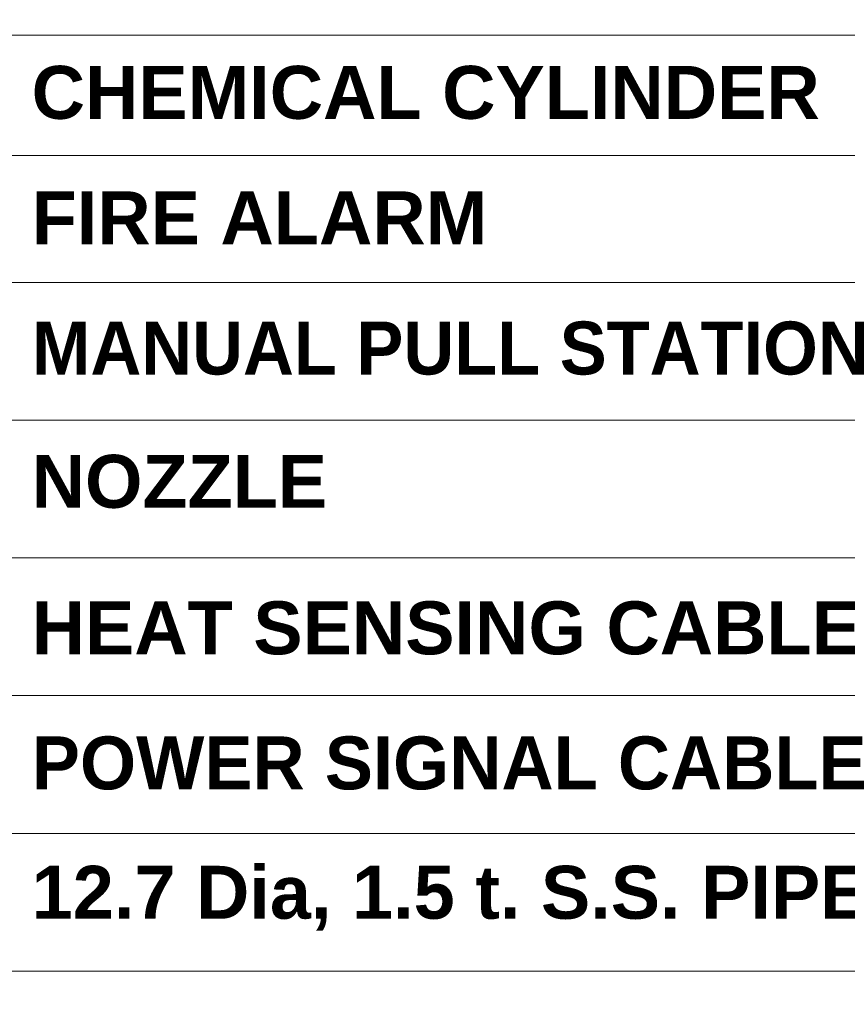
# Model space of a CAD drawing. Header units: millimetres. Extents: x -115221 to 194496, y -122556 to 375476.
# Tile 57 of 169: x 83370 to 85815, y -40595 to -37687. Entities that reach past the tile are written whole.
import ezdxf

# ---------------------------------------------------------------- set-up
doc = ezdxf.new("R2010")
doc.units = ezdxf.units.MM
doc.set_wipeout_variables(frame=1)
doc.layers.add('FA-PENDANT SPRINKLER', color=210, linetype='Continuous', lineweight=0)
doc.styles.add('ARIAL', font='GOTHICB.TTF')

msp = doc.modelspace()

# ---------------------------------------------------------------- wipeouts: each hides what was drawn before it
msp.add_wipeout([(81050.2, -34826.1), (88309.2, -34826.1), (88309.2, -44644.5), (81050.2, -44644.5)]).translate(0, 0, 0)

# ---------------------------------------------------------------- next in the draw order: wipeouts: each hides what was drawn before it
msp.add_wipeout([(81050.2, -34826.1), (88309.2, -34826.1), (88309.2, -44644.5), (81050.2, -44644.5)]).translate(0, 0, 0)

# ---------------------------------------------------------------- next in the draw order: linework, layer by layer
at = {"layer": 'FA-PENDANT SPRINKLER', "color": 0}
for p, q in [((82171.1, -37732.8, 0), (87259.2, -37732.8, 0)), ((82171.1, -38088.9, 0), (87259.2, -38088.9, 0)), ((82171.1, -38463.4, 0), (87259.2, -38463.4, 0)), ((82171.1, -38870, 0), (87259.2, -38870, 0)), ((82171.1, -39276.7, 0), (87259.2, -39276.7, 0)), ((82171.1, -39683.3, 0), (87259.2, -39683.3, 0)), ((82171.1, -40089.9, 0), (87259.2, -40089.9, 0)), ((82171.1, -40496.5, 0), (87259.2, -40496.5, 0))]:
    msp.add_line(p, q, dxfattribs=at)

# ---------------------------------------------------------------- next in the draw order: texts
at = {"color": 7, "char_height": 156.311, "attachment_point": 1, "style": 'ARIAL'}
for s, insert, width in [('{\\fArial|b1|i0|c0|p34;CHEMICAL CYLINDER}', (83405, -37823.9, 0), 2329.599), ('{\\fArial|b1|i0|c0|p34;FIRE ALARM}', (83405, -38194.3, 0), 1332.555), ('{\\fArial|b1|i0|c0|p34;MANUAL PULL STATION}', (83405, -38578.8, 0), 2579.953), ('{\\fArial|b1|i0|c0|p34;NOZZLE}', (83405, -38972.4, 0), 691.551), ('{\\fArial|b1|i0|c0|p34;HEAT SENSING CABLE Mtr}', (83405, -39405, 0), 2855.364), ('{\\fArial|b1|i0|c0|p34;POWER SIGNAL CABLE}', (83405, -39803.8, 0), 2514.059), ('{\\fArial|b1|i0|c0|p34;12.7 Dia, 1.5 t. S.S. PIPE.Mtr}', (83405, -40185.8, 0), 2880.634)]:
    msp.add_mtext(s, dxfattribs=dict(at, insert=insert, width=width))

doc.saveas('drawing.dxf')
